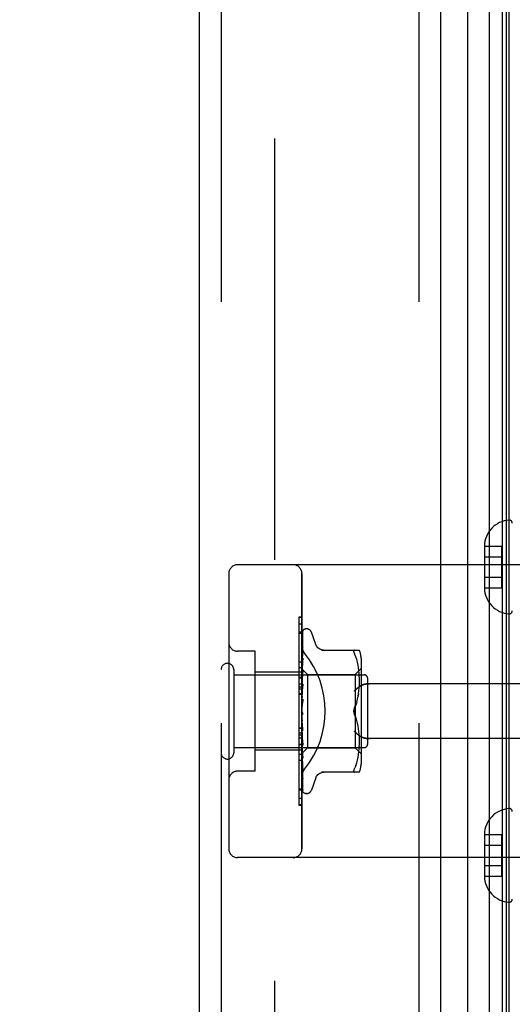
# Model space of a CAD drawing. Header units: inches. Extents: x 0 to 262, y 0 to 169.
# Tile 253 of 256: x 134.27 to 135.95, y 73.85 to 77.21. Entities that reach past the tile are written whole.
import ezdxf

# ---------------------------------------------------------------- set-up
doc = ezdxf.new("R2010")
doc.units = ezdxf.units.IN
doc.header["$LTSCALE"] = 14.384615
doc.header["$MEASUREMENT"] = 0
doc.linetypes.add('HIDDEN', pattern=[0.2, 0.1, -0.1])
doc.layers.get('0').update_dxf_attribs({"linetype": 'CONTINUOUS'})
for name, color, linetype in [('DEFAULT_2', 8, 'HIDDEN'), ('DIMENSIONS', 7, 'CONTINUOUS'), ('LEFTHAND_DOOR_ASSEMBLY', 7, 'CONTINUOUS'), ('RIGHTHAND_DOOR_ASSEMBLY', 7, 'CONTINUOUS')]:
    doc.layers.add(name, color=color, linetype=linetype)
doc.styles.get("Standard").update_dxf_attribs({"font": 'arial.ttf'})
doc.dimstyles.new('DIMSTYLE_1', dxfattribs={"dimtxt": 1.153846, "dimasz": 1.538462, "dimexe": 0.09, "dimexo": 0.07, "dimgap": 0.0375, "dimtad": 0, "dimtih": 1, "dimtoh": 1, "dimzin": 4, "dimdsep": 46, "dimtxsty": 'Standard', "dimblk": '_FILLED', "dimblk1": '_FILLED', "dimblk2": '_FILLED', "dimcen": 0.09, "dimadec": 3, "dimazin": 1, "dimtfac": 1, "dimtdec": 3, "dimtofl": 0, "dimtmove": 0, "dimatfit": 3, "dimldrblk": '_FILLED', "dimfxl": 0, "dimtolj": 1, "dimtzin": 4, "dimarcsym": 0})

# ---------------------------------------------------------------- blocks, each defined once
blk = doc.blocks.new('_FILLED')
at = {"color": 0, "linetype": 'ByBlock'}
blk.add_solid([(0, 0), (-1, 0.2), (-1, -0.2)], dxfattribs=at)
blk = doc.blocks.new('*D12')
at = {"layer": 'DIMENSIONS', "color": 2, "linetype": 'Continuous'}
for p, q in [((134.976, 121.2255), (130.6716, 121.2255)), ((132.0562, 121.2255), (132.0562, 86.3794)), ((132.0562, 49.2255), (132.0562, 84.0717)), ((134.987, 49.2255), (130.6716, 49.2255))]:
    blk.add_line(p, q, dxfattribs=at)
at = {"layer": 'DIMENSIONS', "color": 2, "linetype": 'Continuous', "xscale": 1.5384615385, "yscale": 1.5384615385, "zscale": 1.5384615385}
for p, rotation in [((132.0562, 121.2255), 90), ((132.0562, 49.2255), 270)]:
    blk.add_blockref('_FILLED', p, dxfattribs=dict(at, rotation=rotation))
at = {"layer": 'DIMENSIONS', "color": 2, "linetype": 'Continuous', "insert": (132.0562, 85.8025), "char_height": 1.15385, "width": 4.032027, "attachment_point": 2, "line_spacing_factor": 0.9}
blk.add_mtext('72.00', dxfattribs=at)

msp = doc.modelspace()

# ---------------------------------------------------------------- linework, layer by layer
at = {"layer": 'DEFAULT_2', "color": 8, "linetype": 'HIDDEN'}
msp.add_line((135.1364, 119.96), (135.1364, 50.4911), dxfattribs=at)
at = {"layer": 'LEFTHAND_DOOR_ASSEMBLY', "color": 8, "linetype": 'HIDDEN'}
for p, q in [((134.9539, 120.8405), (134.9539, 49.6105)), ((135.6289, 120.8405), (135.6289, 49.6105)), ((136.4279, 75.3505), (135.0099, 75.3505)), ((134.9799, 75.3205), (134.9799, 74.3805)), ((135.2299, 74.3805), (135.2299, 75.3205)), ((135.2299, 75.1483), (135.2199, 75.1483)), ((135.2199, 75.1483), (135.2199, 74.7376)), ((135.2299, 75.1199), (135.2199, 75.1199)), ((135.0699, 75.0555), (135.0099, 75.0555)), ((135.0699, 74.6455), (135.0699, 75.0555)), ((135.2299, 74.9835), (135.0699, 74.9835)), ((135.2299, 74.9985), (135.2199, 74.9985)), ((135.2299, 74.9425), (135.2199, 74.9425)), ((135.2299, 74.9324), (135.2199, 74.9324)), ((136.4279, 74.9443), (135.4603, 74.9443)), ((135.2299, 74.9252), (135.2199, 74.9252)), ((135.2299, 74.9102), (135.2199, 74.9102)), ((135.2199, 74.7939), (135.2299, 74.7939)), ((135.2199, 74.7376), (135.2299, 74.7376)), ((135.2299, 74.7372), (135.2199, 74.7372)), ((135.2199, 74.7372), (135.2199, 74.5299)), ((135.2299, 74.7356), (135.2199, 74.7356)), ((136.4279, 74.7568), (135.4603, 74.7568)), ((135.2299, 74.7175), (135.0699, 74.7175)), ((135.2299, 74.6821), (135.2199, 74.6821)), ((135.0699, 74.6455), (135.0099, 74.6455)), ((135.2199, 74.5852), (135.2299, 74.5852)), ((135.2299, 74.5308), (135.2199, 74.5308)), ((135.2199, 74.5299), (135.2299, 74.5299)), ((136.4279, 74.3505), (135.0099, 74.3505))]:
    msp.add_line(p, q, dxfattribs=at)
for points in [[(135.2387, 75.0485), (135.2382, 75.0491), (135.2378, 75.0497), (135.2373, 75.0503), (135.2369, 75.0509), (135.2364, 75.0516), (135.236, 75.0523), (135.2356, 75.0529), (135.2352, 75.0536), (135.2348, 75.0543), (135.2344, 75.055), (135.234, 75.0558), (135.2336, 75.0565), (135.2333, 75.0572), (135.2329, 75.058), (135.2326, 75.0588), (135.2323, 75.0595), (135.232, 75.0603), (135.2318, 75.0611), (135.2315, 75.0619), (135.2313, 75.0626), (135.2311, 75.0634), (135.2309, 75.0642), (135.2307, 75.065), (135.2305, 75.0658), (135.2304, 75.0666), (135.2303, 75.0673), (135.2302, 75.0681), (135.2301, 75.0689), (135.23, 75.0696), (135.23, 75.0704), (135.2299, 75.0712), (135.2299, 75.0719)], [(135.4091, 74.9193), (135.4096, 74.9198), (135.4102, 74.9204), (135.4107, 74.921), (135.4112, 74.9215), (135.4118, 74.9221), (135.4124, 74.9227), (135.4129, 74.9232), (135.4135, 74.9238), (135.4141, 74.9244), (135.4147, 74.9249), (135.4153, 74.9255), (135.416, 74.9261), (135.4166, 74.9266), (135.4172, 74.9272), (135.4179, 74.9277), (135.4185, 74.9283), (135.4192, 74.9288), (135.4198, 74.9294), (135.4205, 74.9299), (135.4211, 74.9304), (135.4218, 74.9309), (135.4225, 74.9314), (135.4231, 74.9319), (135.4238, 74.9324), (135.4245, 74.9329), (135.4251, 74.9334), (135.4258, 74.9339), (135.4264, 74.9343), (135.4271, 74.9348), (135.4278, 74.9352), (135.4284, 74.9357), (135.4291, 74.9361), (135.4297, 74.9365), (135.4303, 74.9369)], [(135.4603, 74.9443), (135.4591, 74.9443), (135.4578, 74.9442), (135.4565, 74.9442), (135.4553, 74.9441), (135.454, 74.944), (135.4528, 74.9439), (135.4516, 74.9438), (135.4504, 74.9436), (135.4492, 74.9434), (135.448, 74.9432), (135.4469, 74.943), (135.4458, 74.9428), (135.4447, 74.9426), (135.4436, 74.9423), (135.4426, 74.942), (135.4416, 74.9418), (135.4406, 74.9415), (135.4397, 74.9412), (135.4388, 74.9408), (135.4379, 74.9405), (135.437, 74.9402), (135.4362, 74.9399), (135.4353, 74.9395), (135.4346, 74.9391), (135.4338, 74.9388), (135.4331, 74.9384), (135.4323, 74.938), (135.4317, 74.9377), (135.431, 74.9373), (135.4303, 74.9369)], [(135.4303, 74.7642), (135.4297, 74.7646), (135.4291, 74.765), (135.4284, 74.7654), (135.4278, 74.7659), (135.4271, 74.7663), (135.4264, 74.7667), (135.4258, 74.7672), (135.4251, 74.7677), (135.4245, 74.7681), (135.4238, 74.7686), (135.4231, 74.7691), (135.4225, 74.7696), (135.4218, 74.7701), (135.4211, 74.7707), (135.4205, 74.7712), (135.4198, 74.7717), (135.4192, 74.7722), (135.4185, 74.7728), (135.4179, 74.7733), (135.4172, 74.7739), (135.4166, 74.7744), (135.416, 74.775), (135.4153, 74.7756), (135.4147, 74.7761), (135.4141, 74.7767), (135.4135, 74.7773), (135.4129, 74.7778), (135.4124, 74.7784), (135.4118, 74.779), (135.4112, 74.7795), (135.4107, 74.7801), (135.4102, 74.7807), (135.4096, 74.7812), (135.4091, 74.7818)], [(135.4303, 74.7642), (135.431, 74.7638), (135.4317, 74.7634), (135.4323, 74.763), (135.4331, 74.7627), (135.4338, 74.7623), (135.4346, 74.7619), (135.4353, 74.7616), (135.4362, 74.7612), (135.437, 74.7609), (135.4379, 74.7605), (135.4388, 74.7602), (135.4397, 74.7599), (135.4406, 74.7596), (135.4416, 74.7593), (135.4426, 74.759), (135.4436, 74.7588), (135.4447, 74.7585), (135.4458, 74.7583), (135.4469, 74.758), (135.448, 74.7578), (135.4492, 74.7576), (135.4504, 74.7575), (135.4516, 74.7573), (135.4528, 74.7572), (135.454, 74.7571), (135.4553, 74.757), (135.4565, 74.7569), (135.4578, 74.7568), (135.4591, 74.7568), (135.4603, 74.7568)], [(135.2299, 74.6292), (135.2299, 74.6299), (135.23, 74.6307), (135.23, 74.6314), (135.2301, 74.6322), (135.2302, 74.633), (135.2303, 74.6337), (135.2304, 74.6345), (135.2305, 74.6353), (135.2307, 74.6361), (135.2309, 74.6369), (135.2311, 74.6376), (135.2313, 74.6384), (135.2315, 74.6392), (135.2318, 74.64), (135.232, 74.6408), (135.2323, 74.6415), (135.2326, 74.6423), (135.2329, 74.6431), (135.2333, 74.6438), (135.2336, 74.6446), (135.234, 74.6453), (135.2344, 74.646), (135.2348, 74.6468), (135.2352, 74.6475), (135.2356, 74.6481), (135.236, 74.6488), (135.2364, 74.6495), (135.2369, 74.6501), (135.2373, 74.6508), (135.2378, 74.6514), (135.2382, 74.652), (135.2387, 74.6526)]]:
    msp.add_lwpolyline(points, dxfattribs=at)
for centre, start, end in [((135.0099, 75.3205), 90, 180), ((135.1999, 75.3205), 0, 90), ((135.0099, 75.0855), 180, 270), ((135.0099, 74.6155), 90, 180), ((135.0099, 74.3805), 180, 270), ((135.1999, 74.3805), 270, 360)]:
    msp.add_arc(centre, 0.03, start, end, dxfattribs=at)
msp.add_ellipse((134.9969, 74.8505), major_axis=(0, 0.3125), ratio=1, start_param=-2.256904, end_param=-0.884689, dxfattribs=at)
at = {"layer": 'RIGHTHAND_DOOR_ASSEMBLY', "color": 7, "linetype": 'Continuous'}
for p, q in [((135.8712, 49.5602), (135.8712, 120.8909)), ((135.9146, 120.882), (135.9146, 49.5691)), ((135.9283, 120.8752), (135.9283, 49.5759)), ((135.937, 120.8728), (135.937, 49.5782)), ((135.796, 120.8625), (135.796, 49.5885))]:
    msp.add_line(p, q, dxfattribs=at)
at = {"layer": 'RIGHTHAND_DOOR_ASSEMBLY', "color": 3, "linetype": 'Continuous'}
for p, q in [((134.8789, 120.8405), (134.8789, 49.6105)), ((135.7039, 120.8405), (135.7039, 49.6105))]:
    msp.add_line(p, q, dxfattribs=at)
at = {"layer": 'RIGHTHAND_DOOR_ASSEMBLY', "color": 8, "linetype": 'HIDDEN'}
for p, q in [((134.9539, 120.8405), (134.9539, 49.6105)), ((135.6289, 120.8405), (135.6289, 49.6105)), ((135.8534, 75.4141), (135.9134, 75.4141)), ((135.8534, 75.4141), (135.8534, 75.413)), ((135.8534, 75.413), (135.8534, 75.2731)), ((135.9134, 75.272), (135.9134, 75.4141)), ((135.8534, 75.378), (135.9134, 75.378)), ((136.4279, 75.3505), (135.0099, 75.3505)), ((134.9799, 75.3205), (134.9799, 74.3805)), ((135.2299, 75.3205), (135.2299, 74.3805)), ((135.8534, 75.308), (135.9134, 75.308)), ((135.8534, 75.2731), (135.8534, 75.272)), ((135.8534, 75.272), (135.9134, 75.272)), ((135.2299, 75.1712), (135.2199, 75.1712)), ((135.2199, 75.1712), (135.2199, 74.9639)), ((135.2299, 75.1703), (135.2199, 75.1703)), ((135.2299, 75.1159), (135.2199, 75.1159)), ((135.2307, 74.9934), (135.2326, 75.1222)), ((135.2307, 74.9933), (135.2326, 75.1216)), ((135.2307, 74.9883), (135.2326, 75.1129)), ((135.2307, 74.9881), (135.2326, 75.1112)), ((135.2325, 75.1121), (135.2319, 75.1109)), ((135.2333, 75.1244), (135.2329, 75.1238)), ((135.2464, 75.1318), (135.2456, 75.1318)), ((135.2775, 75.0785), (135.2621, 75.1208)), ((135.2307, 74.9782), (135.2326, 75.0942)), ((135.2307, 74.9779), (135.2326, 75.0913)), ((135.2307, 74.9634), (135.2326, 75.0667)), ((135.2326, 75.0942), (135.2326, 75.0947)), ((135.2326, 75.0913), (135.2326, 75.0918)), ((135.2326, 75.0667), (135.2326, 75.0668)), ((135.0699, 75.0555), (135.0099, 75.0555)), ((135.0699, 74.6455), (135.0699, 75.0555)), ((135.2305, 75.0501), (135.2299, 75.0444)), ((135.2314, 75.0572), (135.2305, 75.0501)), ((135.2307, 74.9631), (135.2326, 75.0628)), ((135.2326, 75.0628), (135.2326, 75.0629)), ((135.2972, 75.0589), (135.4264, 75.0589)), ((135.4088, 75.0495), (135.4097, 75.047)), ((135.411, 75.0589), (135.4097, 75.0587)), ((135.411, 75.0443), (135.4097, 75.047)), ((135.4146, 75.0358), (135.411, 75.0443)), ((135.4177, 75.027), (135.4146, 75.0359)), ((135.2199, 75.0189), (135.2299, 75.0189)), ((135.2305, 75.0118), (135.2299, 75.0055)), ((135.2318, 75.024), (135.2305, 75.0118)), ((135.2307, 74.9446), (135.2326, 75.0313)), ((135.2307, 74.9442), (135.2326, 75.0266)), ((135.2326, 75.0312), (135.2318, 75.024)), ((135.2326, 75.0313), (135.2326, 75.0312)), ((135.4202, 75.0176), (135.4177, 75.027)), ((135.4222, 75.0081), (135.4202, 75.0177)), ((135.4237, 74.9985), (135.4222, 75.0081)), ((135.4319, 75.0301), (135.4319, 74.6709)), ((134.9969, 74.9925), (134.9969, 74.7085)), ((134.9969, 74.9745), (135.4439, 74.9745)), ((135.2299, 74.9835), (135.0699, 74.9835)), ((135.2299, 74.9655), (135.2199, 74.9655)), ((135.2299, 74.9948), (135.2489, 74.9758)), ((135.2299, 74.9912), (135.2307, 74.9883)), ((135.2299, 74.9861), (135.2307, 74.9881)), ((135.2299, 74.9827), (135.2307, 74.9782)), ((135.2299, 74.9743), (135.2307, 74.978)), ((135.2313, 74.9766), (135.2299, 74.9611)), ((135.2299, 74.9694), (135.2307, 74.9635)), ((135.2307, 74.9933), (135.2307, 74.9934)), ((135.2307, 74.9934), (135.2307, 74.9933)), ((135.2307, 74.9224), (135.2326, 74.9894)), ((135.2307, 74.9881), (135.2307, 74.9883)), ((135.2307, 74.9883), (135.2307, 74.9881)), ((135.2307, 74.9219), (135.2326, 74.9839)), ((135.2307, 74.9779), (135.2307, 74.9782)), ((135.2307, 74.9782), (135.2307, 74.978)), ((135.2325, 74.9892), (135.2313, 74.9766)), ((135.2326, 74.9894), (135.2325, 74.9892)), ((135.2489, 74.9758), (135.4119, 74.9758)), ((135.2489, 74.9758), (135.2489, 74.7253)), ((135.4119, 74.9758), (135.4319, 74.9958)), ((135.4119, 74.9758), (135.4119, 74.7253)), ((135.4248, 74.9891), (135.4237, 74.9986)), ((135.4256, 74.9802), (135.4248, 74.9892)), ((135.4261, 74.9716), (135.4256, 74.9803)), ((135.4263, 74.9632), (135.426, 74.9717)), ((135.2199, 74.9639), (135.2299, 74.9639)), ((135.2299, 74.9635), (135.2199, 74.9635)), ((135.2199, 74.9635), (135.2199, 74.5527)), ((135.2299, 74.958), (135.2307, 74.9632)), ((135.2299, 74.9517), (135.2307, 74.9447)), ((135.2299, 74.9379), (135.2307, 74.9443)), ((135.2325, 74.9421), (135.2299, 74.9126)), ((135.2307, 74.9631), (135.2307, 74.9635)), ((135.2307, 74.9634), (135.2307, 74.9632)), ((135.2307, 74.9442), (135.2307, 74.9447)), ((135.2307, 74.9446), (135.2307, 74.9443)), ((135.2307, 74.8975), (135.2326, 74.9424)), ((135.2307, 74.897), (135.2326, 74.9364)), ((135.2326, 74.9424), (135.2325, 74.9422)), ((135.4256, 74.929), (135.4261, 74.9381)), ((135.4261, 74.9379), (135.4263, 74.9466)), ((135.4264, 74.9549), (135.4263, 74.9633)), ((135.4263, 74.9464), (135.4264, 74.955)), ((135.4539, 74.9645), (135.4539, 74.7365)), ((136.4279, 74.9443), (135.4603, 74.9443)), ((135.2299, 74.9072), (135.2199, 74.9072)), ((135.2299, 74.9304), (135.2307, 74.9225)), ((135.2299, 74.9146), (135.2307, 74.922)), ((135.2299, 74.9063), (135.2307, 74.8977)), ((135.2307, 74.9223), (135.2307, 74.9225)), ((135.2307, 74.9224), (135.2307, 74.922)), ((135.2307, 74.9219), (135.2307, 74.9223)), ((135.4202, 74.8918), (135.4222, 74.9013)), ((135.4237, 74.9107), (135.4222, 74.9013)), ((135.4248, 74.9199), (135.4256, 74.9292)), ((135.2299, 74.889), (135.2307, 74.8972)), ((135.2325, 74.8919), (135.2299, 74.862)), ((135.2299, 74.8801), (135.2307, 74.8712)), ((135.2307, 74.897), (135.2307, 74.8977)), ((135.2307, 74.8975), (135.2307, 74.8972)), ((135.2307, 74.87), (135.2325, 74.8854)), ((135.411, 74.8651), (135.4146, 74.8737)), ((135.4177, 74.8826), (135.4202, 74.8919)), ((135.2299, 74.8528), (135.2307, 74.844)), ((135.2299, 74.847), (135.2301, 74.8466)), ((135.2299, 74.8345), (135.2307, 74.8434)), ((135.2307, 74.8452), (135.2315, 74.8443)), ((135.411, 74.836), (135.4146, 74.8274)), ((135.2299, 74.8255), (135.2307, 74.817)), ((135.2299, 74.8077), (135.2307, 74.8164)), ((135.2325, 74.7837), (135.2299, 74.8136)), ((135.2299, 74.7991), (135.2307, 74.7912)), ((135.2325, 74.7898), (135.2307, 74.8174)), ((135.2307, 74.8174), (135.2307, 74.8164)), ((135.2307, 74.8168), (135.2307, 74.817)), ((135.2326, 74.7836), (135.2307, 74.8168)), ((135.4177, 74.8185), (135.4147, 74.8274)), ((135.4202, 74.8092), (135.4177, 74.8185)), ((135.4222, 74.7998), (135.4202, 74.8093)), ((135.4237, 74.7904), (135.4222, 74.7999)), ((135.2299, 74.7909), (135.2199, 74.7909)), ((135.2299, 74.7758), (135.2199, 74.7758)), ((135.2299, 74.7687), (135.2199, 74.7687)), ((135.2299, 74.7824), (135.2307, 74.7907)), ((135.2299, 74.7745), (135.2307, 74.7675)), ((135.2299, 74.7596), (135.2307, 74.7671)), ((135.2299, 74.7638), (135.2325, 74.7349)), ((135.2326, 74.7404), (135.2307, 74.7914)), ((135.2307, 74.7914), (135.2307, 74.7907)), ((135.2307, 74.7909), (135.2307, 74.7912)), ((135.2326, 74.7346), (135.2307, 74.7909)), ((135.2326, 74.6951), (135.2307, 74.7676)), ((135.2307, 74.7676), (135.2307, 74.7671)), ((135.2307, 74.7672), (135.2307, 74.7675)), ((135.2326, 74.69), (135.2307, 74.7672)), ((135.2325, 74.7837), (135.2326, 74.7835)), ((135.4248, 74.781), (135.4237, 74.7905)), ((135.4256, 74.7719), (135.4248, 74.7812)), ((135.4261, 74.763), (135.4256, 74.7721)), ((135.2299, 74.7586), (135.2199, 74.7586)), ((135.2299, 74.7527), (135.2307, 74.7469)), ((135.2299, 74.74), (135.2307, 74.7465)), ((135.2299, 74.7344), (135.2307, 74.73)), ((135.2326, 74.6555), (135.2307, 74.747)), ((135.2307, 74.747), (135.2307, 74.7465)), ((135.2307, 74.7466), (135.2307, 74.7469)), ((135.2326, 74.6512), (135.2307, 74.7466)), ((135.2307, 74.7297), (135.2307, 74.73)), ((135.2326, 74.623), (135.2307, 74.73)), ((135.2307, 74.73), (135.2307, 74.7297)), ((135.2325, 74.7349), (135.2326, 74.7346)), ((135.426, 74.7294), (135.4263, 74.7379)), ((135.4263, 74.7544), (135.4261, 74.7632)), ((135.4264, 74.746), (135.4263, 74.7546)), ((135.4263, 74.7377), (135.4264, 74.7462)), ((136.4279, 74.7568), (135.4603, 74.7568)), ((134.9969, 74.7265), (135.4439, 74.7265)), ((135.2299, 74.7175), (135.0699, 74.7175)), ((135.2299, 74.7025), (135.2199, 74.7025)), ((135.2299, 74.7245), (135.2307, 74.7297)), ((135.2299, 74.7203), (135.2307, 74.7174)), ((135.2299, 74.7135), (135.2307, 74.7172)), ((135.2299, 74.7074), (135.2307, 74.7096)), ((135.2299, 74.7063), (135.2307, 74.7071)), ((135.2326, 74.6196), (135.2307, 74.7297)), ((135.2307, 74.707), (135.2489, 74.7253)), ((135.2326, 74.5987), (135.2307, 74.7175)), ((135.2307, 74.7175), (135.2307, 74.7172)), ((135.2307, 74.7173), (135.2307, 74.7174)), ((135.2326, 74.5963), (135.2307, 74.7173)), ((135.2307, 74.7096), (135.2307, 74.7097)), ((135.2326, 74.5823), (135.2307, 74.7097)), ((135.2307, 74.7097), (135.2307, 74.7096)), ((135.2326, 74.578), (135.2307, 74.7071)), ((135.2313, 74.7021), (135.2325, 74.6902)), ((135.2489, 74.7253), (135.4119, 74.7253)), ((135.4119, 74.7253), (135.4319, 74.7053)), ((135.4222, 74.693), (135.4237, 74.7026)), ((135.4237, 74.7025), (135.4248, 74.7119)), ((135.4248, 74.7119), (135.4256, 74.7209)), ((135.4256, 74.7208), (135.4261, 74.7295)), ((135.2299, 74.6753), (135.2305, 74.6693)), ((135.2305, 74.6693), (135.2314, 74.6617)), ((135.2325, 74.6902), (135.2326, 74.69)), ((135.4146, 74.6652), (135.411, 74.6568)), ((135.4146, 74.6652), (135.4177, 74.6741)), ((135.4177, 74.6741), (135.4202, 74.6835)), ((135.4202, 74.6834), (135.4222, 74.693)), ((135.0699, 74.6455), (135.0099, 74.6455)), ((135.2326, 74.6512), (135.2326, 74.6512)), ((135.4264, 74.6422), (135.2972, 74.6422)), ((135.4097, 74.6424), (135.411, 74.6422)), ((135.2326, 74.6193), (135.2326, 74.6196)), ((135.2327, 74.5978), (135.2326, 74.5987)), ((135.2326, 74.5956), (135.2326, 74.5963)), ((135.2775, 74.6225), (135.2621, 74.5803)), ((135.2299, 74.5812), (135.2199, 74.5812)), ((135.234, 74.5741), (135.2342, 74.5738)), ((135.2464, 74.5693), (135.2456, 74.5693)), ((135.2299, 74.5527), (135.2199, 74.5527)), ((135.8534, 74.4291), (135.9134, 74.4291)), ((135.8534, 74.4291), (135.8534, 74.428)), ((135.8534, 74.428), (135.8534, 74.2881)), ((135.9134, 74.287), (135.9134, 74.4291)), ((135.8534, 74.393), (135.9134, 74.393)), ((136.4279, 74.3505), (135.0099, 74.3505)), ((135.8534, 74.323), (135.9134, 74.323)), ((135.8534, 74.2881), (135.8534, 74.287)), ((135.8534, 74.287), (135.9134, 74.287))]:
    msp.add_line(p, q, dxfattribs=at)
for points in [[(135.2333, 75.1249), (135.2328, 75.124), (135.2322, 75.1227), (135.2317, 75.1213), (135.2312, 75.1199), (135.2307, 75.1183), (135.2303, 75.1167), (135.2299, 75.1151)], [(135.2329, 75.1238), (135.2326, 75.1234), (135.2323, 75.123), (135.2321, 75.1226), (135.2318, 75.1221), (135.2314, 75.1216), (135.2311, 75.1211), (135.2308, 75.1205), (135.2305, 75.1199), (135.2303, 75.1192), (135.23, 75.1185), (135.2299, 75.1183)], [(135.2308, 75.1227), (135.2307, 75.1226), (135.2303, 75.1217), (135.2299, 75.1207)], [(135.2327, 75.1141), (135.2324, 75.1127), (135.2319, 75.1107), (135.2314, 75.1086), (135.231, 75.1064), (135.2306, 75.1042), (135.2302, 75.1019), (135.2299, 75.1002)], [(135.2319, 75.1109), (135.2316, 75.1104), (135.2313, 75.1099), (135.231, 75.1093), (135.2308, 75.1087), (135.2305, 75.1081), (135.2302, 75.1074), (135.23, 75.1068), (135.2299, 75.1066)], [(135.2328, 75.1125), (135.2328, 75.1125), (135.2328, 75.1126), (135.2328, 75.1125), (135.2327, 75.1124), (135.2325, 75.1121)], [(135.2326, 75.1222), (135.2326, 75.1228), (135.2327, 75.1234), (135.2329, 75.124), (135.233, 75.1245), (135.2333, 75.1249)], [(135.2326, 75.1216), (135.2326, 75.122), (135.2327, 75.1226), (135.2328, 75.1231), (135.233, 75.1236), (135.2331, 75.124), (135.2333, 75.1243), (135.2334, 75.1244), (135.2334, 75.1245)], [(135.2326, 75.1129), (135.2326, 75.1134), (135.2327, 75.1139), (135.2327, 75.1141)], [(135.2326, 75.1112), (135.2326, 75.1116), (135.2327, 75.1121), (135.2327, 75.1124), (135.2328, 75.1125)], [(135.2334, 75.1245), (135.2334, 75.1245), (135.2333, 75.1244)], [(135.2326, 75.0947), (135.2323, 75.0927), (135.2318, 75.0899), (135.2314, 75.087), (135.231, 75.0841), (135.2306, 75.0812), (135.2302, 75.0783), (135.2299, 75.0764)], [(135.2314, 75.0892), (135.2311, 75.0885), (135.2307, 75.0878), (135.2304, 75.087), (135.2301, 75.0862), (135.2299, 75.0857)], [(135.2299, 75.0719), (135.2299, 75.0712), (135.23, 75.0704), (135.23, 75.0696), (135.2301, 75.0689), (135.2302, 75.0681), (135.2303, 75.0673), (135.2304, 75.0666), (135.2305, 75.0658), (135.2307, 75.065), (135.2309, 75.0642), (135.2311, 75.0634), (135.2313, 75.0626), (135.2315, 75.0619), (135.2318, 75.0611), (135.232, 75.0603), (135.2323, 75.0595), (135.2326, 75.0588), (135.2329, 75.058), (135.2333, 75.0572), (135.2336, 75.0565), (135.234, 75.0558), (135.2344, 75.055), (135.2348, 75.0543), (135.2352, 75.0536), (135.2356, 75.0529), (135.236, 75.0523), (135.2364, 75.0516), (135.2369, 75.0509), (135.2373, 75.0503), (135.2378, 75.0497), (135.2382, 75.0491), (135.2387, 75.0485)], [(135.2326, 75.0918), (135.2326, 75.0918), (135.2326, 75.0918), (135.2325, 75.0916), (135.2324, 75.0913), (135.2322, 75.0909), (135.232, 75.0904), (135.2314, 75.0892)], [(135.2326, 75.0668), (135.2322, 75.0643), (135.2314, 75.0572)], [(135.305, 75.0589), (135.3014, 75.0591), (135.2977, 75.0598), (135.2942, 75.061), (135.2908, 75.0626), (135.2876, 75.0647), (135.2848, 75.0671), (135.2822, 75.0698), (135.2801, 75.0729), (135.2784, 75.0761), (135.2776, 75.0781)], [(135.2326, 75.0629), (135.2326, 75.0628), (135.2325, 75.0627), (135.2325, 75.0624), (135.2323, 75.062), (135.2321, 75.0615), (135.2319, 75.0609), (135.2316, 75.0602), (135.2312, 75.0595), (135.2309, 75.0588), (135.2305, 75.0579), (135.2302, 75.0571), (135.2299, 75.0564)], [(135.4088, 75.0495), (135.4081, 75.0516), (135.4077, 75.0534), (135.4076, 75.055), (135.4077, 75.0563), (135.4081, 75.0573), (135.4088, 75.0582), (135.4097, 75.0587)], [(135.2308, 75.0217), (135.2304, 75.021), (135.2301, 75.0202), (135.2299, 75.0197)], [(135.2326, 75.0266), (135.2325, 75.0264), (135.2325, 75.0261), (135.2324, 75.0256), (135.2322, 75.0251), (135.232, 75.0245), (135.2317, 75.0239), (135.2314, 75.0232), (135.2308, 75.0217)], [(135.2299, 74.9947), (135.2301, 74.9944), (135.2303, 74.9941), (135.2305, 74.9938), (135.2307, 74.9934)], [(135.2299, 74.9944), (135.2302, 74.9941), (135.2304, 74.9938), (135.2306, 74.9936), (135.2307, 74.9935), (135.2307, 74.9934), (135.2307, 74.9934)], [(135.2299, 74.9938), (135.2302, 74.9936), (135.2304, 74.9934), (135.2306, 74.9933), (135.2307, 74.9933), (135.2307, 74.9933), (135.2307, 74.9933)], [(135.2299, 74.993), (135.2301, 74.9931), (135.2303, 74.9932), (135.2305, 74.9933), (135.2307, 74.9933)], [(135.2299, 74.9898), (135.2302, 74.9894), (135.2304, 74.9891), (135.2306, 74.9888), (135.2307, 74.9885), (135.2307, 74.9883), (135.2307, 74.9883)], [(135.2299, 74.988), (135.2302, 74.9879), (135.2304, 74.9878), (135.2306, 74.9879), (135.2307, 74.988), (135.2307, 74.9881)], [(135.2299, 74.9802), (135.2302, 74.9798), (135.2304, 74.9793), (135.2306, 74.9789), (135.2307, 74.9785), (135.2307, 74.9782), (135.2307, 74.9782)], [(135.2313, 74.9801), (135.2306, 74.9786), (135.2303, 74.9778), (135.2299, 74.977)], [(135.2299, 74.9772), (135.2302, 74.9772), (135.2304, 74.9773), (135.2306, 74.9774), (135.2307, 74.9776), (135.2307, 74.9779)], [(135.2299, 74.966), (135.2302, 74.9654), (135.2304, 74.9649), (135.2306, 74.9644), (135.2307, 74.9639), (135.2307, 74.9635), (135.2307, 74.9634)], [(135.2326, 74.984), (135.2326, 74.9838), (135.2325, 74.9834), (135.2324, 74.9828), (135.2322, 74.9822), (135.232, 74.9815), (135.2317, 74.9808), (135.2313, 74.9801)], [(135.2299, 74.9618), (135.2302, 74.962), (135.2304, 74.9622), (135.2306, 74.9624), (135.2307, 74.9627), (135.2307, 74.9631)], [(135.2299, 74.9475), (135.2302, 74.9469), (135.2304, 74.9463), (135.2306, 74.9458), (135.2307, 74.9452), (135.2307, 74.9448), (135.2307, 74.9446)], [(135.2299, 74.9425), (135.2302, 74.9427), (135.2304, 74.943), (135.2306, 74.9434), (135.2307, 74.9438), (135.2307, 74.9442)], [(135.2326, 74.9365), (135.2325, 74.9359), (135.2324, 74.9352), (135.2322, 74.9345), (135.2319, 74.9338), (135.2316, 74.9331), (135.2313, 74.9325), (135.231, 74.9319), (135.2306, 74.9313), (135.2303, 74.9307), (135.23, 74.9301), (135.2299, 74.9299)], [(135.4303, 74.9369), (135.4297, 74.9365), (135.4291, 74.9361), (135.4284, 74.9357), (135.4278, 74.9352), (135.4271, 74.9348), (135.4264, 74.9343), (135.4258, 74.9339), (135.4251, 74.9334), (135.4245, 74.9329), (135.4238, 74.9324), (135.4231, 74.9319), (135.4225, 74.9314), (135.4218, 74.9309), (135.4211, 74.9304), (135.4205, 74.9299), (135.4198, 74.9294), (135.4192, 74.9288), (135.4185, 74.9283), (135.4179, 74.9277), (135.4172, 74.9272), (135.4166, 74.9266), (135.416, 74.9261), (135.4153, 74.9255), (135.4147, 74.9249), (135.4141, 74.9244), (135.4135, 74.9238), (135.4129, 74.9232), (135.4124, 74.9227), (135.4118, 74.9221), (135.4112, 74.9215), (135.4107, 74.921), (135.4102, 74.9204), (135.4096, 74.9198), (135.4091, 74.9193)], [(135.4303, 74.9369), (135.431, 74.9373), (135.4317, 74.9377), (135.4323, 74.938), (135.4331, 74.9384), (135.4338, 74.9388), (135.4346, 74.9391), (135.4353, 74.9395), (135.4362, 74.9399), (135.437, 74.9402), (135.4379, 74.9405), (135.4388, 74.9408), (135.4397, 74.9412), (135.4406, 74.9415), (135.4416, 74.9418), (135.4426, 74.942), (135.4436, 74.9423), (135.4447, 74.9426), (135.4458, 74.9428), (135.4469, 74.943), (135.448, 74.9432), (135.4492, 74.9434), (135.4504, 74.9436), (135.4516, 74.9438), (135.4528, 74.9439), (135.454, 74.944), (135.4553, 74.9441), (135.4565, 74.9442), (135.4578, 74.9442), (135.4591, 74.9443), (135.4603, 74.9443)], [(135.2299, 74.9255), (135.2302, 74.9249), (135.2304, 74.9243), (135.2306, 74.9237), (135.2307, 74.9231), (135.2307, 74.9226), (135.2307, 74.9224)], [(135.2299, 74.9198), (135.2302, 74.9201), (135.2304, 74.9204), (135.2305, 74.9209), (135.2306, 74.9213), (135.2307, 74.9218), (135.2307, 74.9219)], [(135.2299, 74.9009), (135.2302, 74.9002), (135.2304, 74.8996), (135.2306, 74.899), (135.2307, 74.8984), (135.2307, 74.8978), (135.2307, 74.8975)], [(135.4222, 74.9012), (135.4237, 74.9106), (135.4248, 74.9201)], [(135.2299, 74.8945), (135.2302, 74.895), (135.2304, 74.8955), (135.2306, 74.896), (135.2307, 74.8966), (135.2307, 74.897)], [(135.2325, 74.8855), (135.2325, 74.8851), (135.2323, 74.8844), (135.2321, 74.8838), (135.2318, 74.8832), (135.2316, 74.8827), (135.2313, 74.8822), (135.231, 74.8818), (135.2308, 74.8814), (135.2305, 74.881), (135.2303, 74.8807), (135.23, 74.8803), (135.2299, 74.8801)], [(135.2299, 74.8744), (135.2302, 74.8738), (135.2304, 74.8732), (135.2306, 74.8725), (135.2307, 74.8719), (135.2307, 74.8713), (135.2307, 74.8707)], [(135.2299, 74.8678), (135.2302, 74.8683), (135.2304, 74.8688), (135.2306, 74.8694), (135.2307, 74.87)], [(135.2307, 74.87), (135.2307, 74.8706), (135.2307, 74.8712)], [(135.4076, 74.8505), (135.4077, 74.8529), (135.4079, 74.8554), (135.4084, 74.8578), (135.4091, 74.8603), (135.41, 74.8627), (135.411, 74.8651)], [(135.411, 74.8651), (135.4104, 74.8639), (135.4099, 74.8625), (135.4094, 74.8611), (135.4089, 74.8597)], [(135.4177, 74.8826), (135.4147, 74.8737), (135.411, 74.8651)], [(135.2299, 74.8462), (135.2301, 74.8459), (135.2302, 74.8457), (135.2304, 74.8456), (135.2305, 74.8455), (135.2305, 74.8454), (135.2306, 74.8453)], [(135.2299, 74.8403), (135.2302, 74.8409), (135.2304, 74.8415), (135.2306, 74.8421), (135.2307, 74.8427), (135.2307, 74.8434), (135.2307, 74.844)], [(135.2315, 74.8443), (135.2313, 74.8446), (135.231, 74.8449), (135.2308, 74.8453), (135.2305, 74.8458), (135.2303, 74.8462), (135.2301, 74.8466)], [(135.2301, 74.8466), (135.2302, 74.8465), (135.2304, 74.8459), (135.2306, 74.8453), (135.2307, 74.8447), (135.2307, 74.8441), (135.2307, 74.8434)], [(135.2306, 74.8453), (135.2307, 74.8452), (135.2308, 74.8452), (135.2308, 74.8451), (135.2308, 74.8451), (135.2309, 74.845), (135.231, 74.8449), (135.231, 74.8448), (135.2311, 74.8448)], [(135.2312, 74.8447), (135.2312, 74.8446), (135.2313, 74.8444), (135.2314, 74.8443), (135.2315, 74.8442)], [(135.2315, 74.8442), (135.2317, 74.8439), (135.2319, 74.8435), (135.2321, 74.843), (135.2323, 74.8425), (135.2324, 74.8419), (135.2325, 74.8413), (135.2326, 74.8408), (135.2325, 74.8402)], [(135.4085, 74.8582), (135.4082, 74.8567), (135.4079, 74.8551), (135.4077, 74.8536), (135.4076, 74.852), (135.4076, 74.8505)], [(135.411, 74.836), (135.41, 74.8383), (135.4091, 74.8408), (135.4084, 74.8432), (135.4079, 74.8457), (135.4077, 74.8482), (135.4076, 74.8505)], [(135.4076, 74.8505), (135.4076, 74.8486), (135.4078, 74.8467), (135.4081, 74.8448), (135.4085, 74.8429)], [(135.409, 74.841), (135.4096, 74.8392), (135.4103, 74.8375), (135.411, 74.836)], [(135.2299, 74.8198), (135.2302, 74.8193), (135.2304, 74.8188), (135.2306, 74.8182), (135.2307, 74.8176), (135.2307, 74.8174)], [(135.2299, 74.8133), (135.2302, 74.8139), (135.2304, 74.8145), (135.2306, 74.8151), (135.2307, 74.8158), (135.2307, 74.8164), (135.2307, 74.8168)], [(135.2299, 74.7959), (135.2301, 74.7956), (135.2303, 74.7951), (135.2309, 74.7941)], [(135.2299, 74.7937), (135.2302, 74.7933), (135.2304, 74.7928), (135.2306, 74.7923), (135.2307, 74.7918), (135.2307, 74.7914)], [(135.2299, 74.7876), (135.2302, 74.7882), (135.2304, 74.7888), (135.2306, 74.7894), (135.2307, 74.79), (135.2307, 74.7906), (135.2307, 74.7909)], [(135.2299, 74.7696), (135.2302, 74.7693), (135.2304, 74.7689), (135.2306, 74.7685), (135.2307, 74.7681), (135.2307, 74.7676)], [(135.2299, 74.7642), (135.2302, 74.7648), (135.2304, 74.7654), (135.2306, 74.766), (135.2307, 74.7665), (135.2307, 74.767), (135.2307, 74.7672)], [(135.2309, 74.7941), (135.2312, 74.7936), (135.2315, 74.793), (135.2318, 74.7925), (135.2321, 74.7918), (135.2323, 74.7912), (135.2325, 74.7905), (135.2325, 74.7899), (135.2325, 74.7897)], [(135.4091, 74.7818), (135.4096, 74.7812), (135.4102, 74.7807), (135.4107, 74.7801), (135.4112, 74.7795), (135.4118, 74.779), (135.4124, 74.7784), (135.4129, 74.7778), (135.4135, 74.7773), (135.4141, 74.7767), (135.4147, 74.7761), (135.4153, 74.7756), (135.416, 74.775), (135.4166, 74.7744), (135.4172, 74.7739), (135.4179, 74.7733), (135.4185, 74.7728), (135.4192, 74.7722), (135.4198, 74.7717), (135.4205, 74.7712), (135.4211, 74.7707), (135.4218, 74.7701), (135.4225, 74.7696), (135.4231, 74.7691), (135.4238, 74.7686), (135.4245, 74.7681), (135.4251, 74.7677), (135.4258, 74.7672), (135.4264, 74.7667), (135.4271, 74.7663), (135.4278, 74.7659), (135.4284, 74.7654), (135.4291, 74.765), (135.4297, 74.7646), (135.4303, 74.7642)], [(135.4603, 74.7568), (135.4591, 74.7568), (135.4578, 74.7568), (135.4565, 74.7569), (135.4553, 74.757), (135.454, 74.7571), (135.4528, 74.7572), (135.4516, 74.7573), (135.4504, 74.7575), (135.4492, 74.7576), (135.448, 74.7578), (135.4469, 74.758), (135.4458, 74.7583), (135.4447, 74.7585), (135.4436, 74.7588), (135.4426, 74.759), (135.4416, 74.7593), (135.4406, 74.7596), (135.4397, 74.7599), (135.4388, 74.7602), (135.4379, 74.7605), (135.437, 74.7609), (135.4362, 74.7612), (135.4353, 74.7616), (135.4346, 74.7619), (135.4338, 74.7623), (135.4331, 74.7627), (135.4323, 74.763), (135.4317, 74.7634), (135.431, 74.7638), (135.4303, 74.7642)], [(135.2299, 74.7485), (135.2302, 74.7483), (135.2304, 74.748), (135.2306, 74.7477), (135.2307, 74.7473), (135.2307, 74.747)], [(135.2299, 74.7472), (135.2302, 74.7465), (135.2305, 74.7459)], [(135.2299, 74.7439), (135.2302, 74.7444), (135.2304, 74.745), (135.2306, 74.7455), (135.2307, 74.746), (135.2307, 74.7465), (135.2307, 74.7466)], [(135.2299, 74.731), (135.2302, 74.7309), (135.2304, 74.7308), (135.2306, 74.7306), (135.2307, 74.7303), (135.2307, 74.73)], [(135.2305, 74.7459), (135.2312, 74.7445), (135.2316, 74.7438), (135.2319, 74.7431), (135.2321, 74.7424), (135.2324, 74.7417), (135.2325, 74.741), (135.2326, 74.7405), (135.2326, 74.7404)], [(135.2299, 74.7274), (135.2302, 74.7279), (135.2304, 74.7284), (135.2306, 74.7289), (135.2307, 74.7293), (135.2307, 74.7297), (135.2307, 74.7297)], [(135.2299, 74.7179), (135.2302, 74.7179), (135.2304, 74.7179), (135.2306, 74.7178), (135.2307, 74.7177), (135.2307, 74.7175)], [(135.2299, 74.7154), (135.2302, 74.7159), (135.2304, 74.7163), (135.2306, 74.7166), (135.2307, 74.717), (135.2307, 74.7172), (135.2307, 74.7173)], [(135.2299, 74.7172), (135.2301, 74.7147), (135.2313, 74.7021)], [(135.2299, 74.7109), (135.2301, 74.7106), (135.2303, 74.7102), (135.2305, 74.7099), (135.2307, 74.7097)], [(135.2299, 74.7096), (135.2302, 74.7097), (135.2304, 74.7098), (135.2306, 74.7098), (135.2307, 74.7098), (135.2307, 74.7097)], [(135.2299, 74.7083), (135.2302, 74.7087), (135.2304, 74.709), (135.2306, 74.7092), (135.2307, 74.7094), (135.2307, 74.7096), (135.2307, 74.7096)], [(135.2299, 74.7066), (135.2301, 74.7066), (135.2303, 74.7067), (135.2305, 74.7069), (135.2307, 74.707)], [(135.2299, 74.702), (135.23, 74.7019), (135.2303, 74.701), (135.2307, 74.7002)], [(135.2307, 74.7002), (135.2314, 74.6986), (135.2318, 74.6979), (135.2321, 74.6971), (135.2323, 74.6965), (135.2325, 74.6959), (135.2325, 74.6954), (135.2326, 74.6951)], [(135.2299, 74.6622), (135.2301, 74.6616), (135.2305, 74.6608), (135.2308, 74.66), (135.2315, 74.6585)], [(135.2387, 74.6526), (135.2382, 74.652), (135.2378, 74.6514), (135.2373, 74.6508), (135.2369, 74.6501), (135.2364, 74.6495), (135.236, 74.6488), (135.2356, 74.6481), (135.2352, 74.6475), (135.2348, 74.6468), (135.2344, 74.646), (135.234, 74.6453), (135.2336, 74.6446), (135.2333, 74.6438), (135.2329, 74.6431), (135.2326, 74.6423), (135.2323, 74.6415), (135.232, 74.6408), (135.2318, 74.64), (135.2315, 74.6392), (135.2313, 74.6384), (135.2311, 74.6376), (135.2309, 74.6369), (135.2307, 74.6361), (135.2305, 74.6353), (135.2304, 74.6345), (135.2303, 74.6337), (135.2302, 74.633), (135.2301, 74.6322), (135.23, 74.6314), (135.23, 74.6307), (135.2299, 74.6299), (135.2299, 74.6292)], [(135.2299, 74.6397), (135.2302, 74.6377), (135.2305, 74.6344), (135.231, 74.6312), (135.2314, 74.628), (135.2318, 74.6248), (135.2326, 74.6193)], [(135.2299, 74.629), (135.23, 74.6288), (135.2303, 74.6279), (135.2307, 74.627), (135.2311, 74.6262), (135.2317, 74.6249)], [(135.2314, 74.6617), (135.2318, 74.6578), (135.2326, 74.6512)], [(135.2315, 74.6585), (135.2318, 74.6579), (135.232, 74.6572), (135.2323, 74.6567), (135.2324, 74.6562), (135.2325, 74.6558), (135.2326, 74.6556), (135.2326, 74.6555)], [(135.2776, 74.623), (135.2784, 74.6249), (135.2801, 74.6282), (135.2822, 74.6312), (135.2848, 74.634), (135.2876, 74.6364), (135.2908, 74.6385), (135.2942, 74.6401), (135.2977, 74.6413), (135.3014, 74.642), (135.305, 74.6422)], [(135.4097, 74.6424), (135.4088, 74.6429), (135.4081, 74.6437), (135.4077, 74.6448), (135.4076, 74.6461), (135.4077, 74.6477), (135.4081, 74.6495), (135.4088, 74.6516), (135.4097, 74.654), (135.411, 74.6568)], [(135.2299, 74.6117), (135.2302, 74.6099), (135.2306, 74.6073), (135.231, 74.6047), (135.2314, 74.6022), (135.2319, 74.5997), (135.2323, 74.5973), (135.2326, 74.5956)], [(135.2299, 74.6038), (135.2301, 74.6032), (135.2304, 74.6024), (135.2307, 74.6017), (135.231, 74.6011), (135.2314, 74.6004), (135.2316, 74.5999), (135.2322, 74.5988)], [(135.2317, 74.6249), (135.232, 74.6243), (135.2322, 74.6237), (135.2324, 74.6233), (135.2325, 74.6231)], [(135.2322, 74.5988), (135.2324, 74.5984), (135.2326, 74.5981), (135.2327, 74.5979), (135.2327, 74.5978)], [(135.2325, 74.6231), (135.2325, 74.623), (135.2326, 74.6228), (135.2326, 74.6227), (135.2326, 74.6228), (135.2326, 74.623)], [(135.2299, 74.5923), (135.2302, 74.5906), (135.2306, 74.5887), (135.2311, 74.5868), (135.2315, 74.585), (135.232, 74.5833), (135.2325, 74.5817), (135.2329, 74.5806)], [(135.2299, 74.5874), (135.2302, 74.5868), (135.2305, 74.5861), (135.2308, 74.5854), (135.2311, 74.5847), (135.2314, 74.5841), (135.2317, 74.5836), (135.232, 74.583), (135.2323, 74.5826), (135.2328, 74.5818)], [(135.2299, 74.582), (135.2304, 74.5805), (135.2308, 74.5792), (135.2314, 74.5779), (135.232, 74.5767), (135.2327, 74.5756), (135.2335, 74.5745), (135.2344, 74.5736)], [(135.2299, 74.5805), (135.23, 74.5802), (135.2302, 74.5797), (135.2304, 74.5793), (135.2306, 74.5789), (135.2308, 74.5785), (135.231, 74.5782), (135.2312, 74.5778), (135.2314, 74.5774), (135.2316, 74.5771), (135.2318, 74.5768), (135.232, 74.5765), (135.2322, 74.5762), (135.2324, 74.5759), (135.2326, 74.5756), (135.2328, 74.5754), (135.233, 74.5751), (135.2332, 74.5749), (135.2334, 74.5747), (135.2335, 74.5745), (135.2337, 74.5744), (135.2338, 74.5742), (135.234, 74.5741)], [(135.233, 74.5815), (135.233, 74.5814), (135.233, 74.5814), (135.233, 74.5815), (135.2329, 74.5818), (135.2327, 74.5821), (135.2326, 74.5826), (135.2326, 74.5831), (135.2326, 74.5835)], [(135.2329, 74.5806), (135.2328, 74.5807), (135.2327, 74.5811), (135.2326, 74.5817), (135.2326, 74.5823)], [(135.2342, 74.5738), (135.2342, 74.5738), (135.2342, 74.5738), (135.2342, 74.5739), (135.2341, 74.574), (135.2339, 74.5742), (135.2338, 74.5744), (135.2336, 74.5746), (135.2335, 74.5748), (135.2333, 74.575), (135.2332, 74.5753), (135.2331, 74.5756), (135.233, 74.5759), (135.2329, 74.5762), (135.2328, 74.5765), (135.2327, 74.5768), (135.2326, 74.5771), (135.2326, 74.5775), (135.2326, 74.5778), (135.2326, 74.578)], [(135.2328, 74.5818), (135.2329, 74.5816), (135.233, 74.5815)]]:
    msp.add_lwpolyline(points, dxfattribs=at)
for centre, radius, start, end in [((135.9434, 75.413), 0.09, 93.2246, 179.328), ((135.9389, 75.4929), 0.01, 360, 93.2246), ((135.0099, 75.3205), 0.03, 90, 180), ((135.1999, 75.3205), 0.03, 0, 90), ((135.9434, 75.273), 0.09, 180.672, 266.7754), ((135.9389, 75.1932), 0.01, 266.7754, 0), ((135.2456, 75.1151), 0.0167, 90, 152.8512), ((135.2464, 75.1151), 0.0167, 20, 90), ((135.0099, 75.0855), 0.03, 180, 270), ((135.3544, 75.0301), 0.0776, 0, 22.0761), ((134.9754, 74.9925), 0.0215, 0, 180), ((135.4439, 74.9645), 0.01, 0, 90), ((135.4439, 74.7365), 0.01, 270, 360), ((134.9754, 74.7085), 0.0215, 180, 360), ((135.3544, 74.6709), 0.0776, 337.9239, 360), ((135.0099, 74.6155), 0.03, 90, 180), ((135.2456, 74.586), 0.0167, 227.7647, 270), ((135.2464, 74.586), 0.0167, 270, 340), ((135.9434, 74.428), 0.09, 93.2246, 179.328), ((135.9389, 74.5079), 0.01, 360, 93.2246), ((135.0099, 74.3805), 0.03, 180, 270), ((135.1999, 74.3805), 0.03, 270, 360), ((135.9434, 74.288), 0.09, 180.672, 266.7754), ((135.9389, 74.2082), 0.01, 266.7754, 0)]:
    msp.add_arc(centre, radius, start, end, dxfattribs=at)
msp.add_ellipse((134.9969, 74.8505), major_axis=(0, 0.3125), ratio=1, start_param=-2.256904, end_param=-0.884689, dxfattribs=at)

# ---------------------------------------------------------------- dimensions: what is measured, and where the dimension line sits
at = {"layer": 'DIMENSIONS', "color": 2, "linetype": 'Continuous'}
dim = msp.add_linear_dim(base=(132.0562, 121.2255), p1=(135.057, 49.2255), p2=(135.046, 121.2255), angle=90, dimstyle='DIMSTYLE_1', dxfattribs=at)
dim.commit()
dim.dimension.update_dxf_attribs({"geometry": '*D12', "text_midpoint": (132.0559, 85.2191), "dimtype": 160})

doc.saveas('drawing.dxf')
